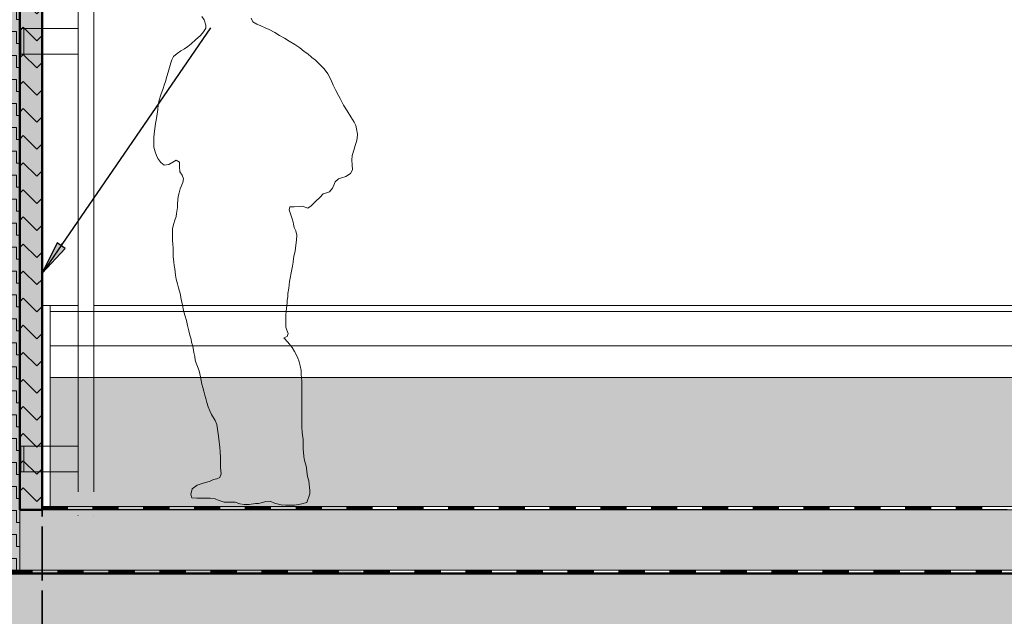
# Model space of a CAD drawing. Header units: metres. Extents: x 1316.5 to 1415.3, y -94.1 to -52.
# Tile 192 of 256: x 1361.4 to 1364.5, y -58.6 to -56.7. Entities that reach past the tile are written whole.
import ezdxf

# ---------------------------------------------------------------- set-up
doc = ezdxf.new("R2010")
doc.units = ezdxf.units.M
doc.header["$PDMODE"] = 65
doc.linetypes.add('AUSGEZOGEN', pattern=[0])
doc.linetypes.add('STRICHPUNKT2_S5', pattern=[0.1, 0.07, -0.01, 0.01, -0.01])
for name, color, linetype, lineweight in [('XR$11$Achsen', 4, 'AUSGEZOGEN', 13), ('XR$11$Aufkantung', 4, 'AUSGEZOGEN', 13), ('XR$11$Design', 4, 'AUSGEZOGEN', 13), ('XR$11$Türen', 3, 'AUSGEZOGEN', 18), ('XR$11$Wand', 1, 'AUSGEZOGEN', 50), ('XR$12$Maßlinie 1_50', 7, 'AUSGEZOGEN', 25), ('XR$12$Text 1_100', 3, 'AUSGEZOGEN', 18), ('XR$13$Muster', 4, 'AUSGEZOGEN', 13), ('XR$13$STANDARD_1', 7, 'AUSGEZOGEN', 25), ('XR$13$Türen', 3, 'AUSGEZOGEN', 18), ('XR$13$Wand', 1, 'AUSGEZOGEN', 50), ('XR$14$STANDARD_1', 7, 'AUSGEZOGEN', 25)]:
    doc.layers.add(name, color=color, linetype=linetype, lineweight=lineweight)
doc.styles.add('ARIAL', font='arial.ttf')
doc.dimstyles.new('DIMSTYLE_54', dxfattribs={"dimtxt": 0.125, "dimasz": 0.15, "dimexe": 0, "dimexo": 0, "dimgap": 0.0625, "dimtad": 2, "dimrnd": 0.005, "dimzin": 4, "dimdsep": 46, "dimtxsty": 'ARIAL', "dimblk1": 'ALL_ML_KREIS', "dimblk2": 'ALL_ML_KREIS', "dimsah": 1, "dimcen": 0, "dimclrd": 3, "dimclre": 3, "dimclrt": 3, "dimadec": 0, "dimazin": 0, "dimtfac": 1, "dimtdec": 0, "dimtix": 1, "dimtmove": 2, "dimatfit": 3, "dimfxl": 0, "dimtzin": 0, "dimlwd": 0, "dimlwe": 25, "dimarcsym": 0})
doc.dimstyles.new('DIMSTYLE_55', dxfattribs={"dimtxt": 0.125, "dimasz": 0.15, "dimexe": 0, "dimexo": 0, "dimgap": 0.0625, "dimtad": 2, "dimdec": 1, "dimlfac": 100, "dimrnd": 0.5, "dimzin": 4, "dimdsep": 46, "dimtxsty": 'ARIAL', "dimblk1": 'ALL_ML_KREIS', "dimblk2": 'ALL_ML_KREIS', "dimsah": 1, "dimcen": 0, "dimclrd": 3, "dimclre": 3, "dimclrt": 3, "dimadec": 0, "dimazin": 0, "dimtfac": 1, "dimtdec": 0, "dimtix": 1, "dimtmove": 2, "dimatfit": 3, "dimfxl": 0, "dimtvp": 1.2, "dimtzin": 0, "dimlwd": 0, "dimlwe": 25, "dimarcsym": 0})
doc.dimstyles.new('DIMSTYLE_56', dxfattribs={"dimtxt": 0.125, "dimasz": 0.15, "dimexe": 0, "dimexo": 0, "dimgap": 0.0625, "dimtad": 2, "dimdec": 3, "dimrnd": 0.005, "dimzin": 4, "dimdsep": 46, "dimtxsty": 'ARIAL', "dimblk1": 'ALL_ML_KREIS', "dimblk2": 'ALL_ML_KREIS', "dimsah": 1, "dimcen": 0, "dimclrd": 3, "dimclre": 3, "dimclrt": 3, "dimadec": 0, "dimazin": 0, "dimtfac": 1, "dimtdec": 0, "dimtix": 1, "dimtmove": 2, "dimatfit": 3, "dimfxl": 0, "dimtzin": 0, "dimlwd": 0, "dimlwe": 25, "dimarcsym": 0})
pattern_1 = [(0, (0.135, 0.135), (0.0675, 0.0675), [0.0675, -0.0675]), (90, (0.135, 0.135), (-0.0675, 0.0675), [0.0675, -0.0675])]

# ---------------------------------------------------------------- blocks, each defined once
blk = doc.blocks.new('MUSTERELEMENT_78')
at = {"layer": 'XR$11$Design', "color": 4, "linetype": 'AUSGEZOGEN', "lineweight": 13, "transparency": 33554687}
for p, q in [((1361.3698, -58.4247), (1361.5294, -58.4247)), ((1361.3698, -58.4267), (1361.4496, -58.4267)), ((1361.3698, -58.4287), (1361.4496, -58.4287)), ((1361.3698, -58.4307), (1361.4496, -58.4307)), ((1361.3698, -58.4327), (1361.4496, -58.4327)), ((1361.3698, -58.4347), (1361.5294, -58.4347)), ((1361.4496, -58.4247), (1361.4496, -58.4347)), ((1361.5294, -58.4247), (1361.689, -58.4247)), ((1361.5294, -58.4247), (1361.5294, -58.4347)), ((1361.5294, -58.4247), (1361.5294, -58.4347)), ((1361.5294, -58.4267), (1361.6092, -58.4267)), ((1361.5294, -58.4287), (1361.6092, -58.4287)), ((1361.5294, -58.4307), (1361.6092, -58.4307)), ((1361.5294, -58.4327), (1361.6092, -58.4327)), ((1361.5294, -58.4347), (1361.689, -58.4347)), ((1361.6092, -58.4247), (1361.6092, -58.4347)), ((1361.689, -58.4247), (1361.8487, -58.4247)), ((1361.689, -58.4247), (1361.689, -58.4347)), ((1361.689, -58.4247), (1361.689, -58.4347)), ((1361.689, -58.4267), (1361.7689, -58.4267)), ((1361.689, -58.4287), (1361.7689, -58.4287)), ((1361.689, -58.4307), (1361.7689, -58.4307)), ((1361.689, -58.4327), (1361.7689, -58.4327)), ((1361.689, -58.4347), (1361.8487, -58.4347)), ((1361.7689, -58.4247), (1361.7689, -58.4347)), ((1361.8487, -58.4247), (1362.0083, -58.4247)), ((1361.8487, -58.4247), (1361.8487, -58.4347)), ((1361.8487, -58.4247), (1361.8487, -58.4347)), ((1361.8487, -58.4267), (1361.9285, -58.4267)), ((1361.8487, -58.4287), (1361.9285, -58.4287)), ((1361.8487, -58.4307), (1361.9285, -58.4307)), ((1361.8487, -58.4327), (1361.9285, -58.4327)), ((1361.8487, -58.4347), (1362.0083, -58.4347)), ((1361.9285, -58.4247), (1361.9285, -58.4347)), ((1362.0083, -58.4247), (1362.1679, -58.4247)), ((1362.0083, -58.4247), (1362.0083, -58.4347)), ((1362.0083, -58.4247), (1362.0083, -58.4347)), ((1362.0083, -58.4267), (1362.0881, -58.4267)), ((1362.0083, -58.4287), (1362.0881, -58.4287)), ((1362.0083, -58.4307), (1362.0881, -58.4307)), ((1362.0083, -58.4327), (1362.0881, -58.4327)), ((1362.0083, -58.4347), (1362.1679, -58.4347)), ((1362.0881, -58.4247), (1362.0881, -58.4347)), ((1362.1679, -58.4247), (1362.3276, -58.4247)), ((1362.1679, -58.4247), (1362.1679, -58.4347)), ((1362.1679, -58.4247), (1362.1679, -58.4347)), ((1362.1679, -58.4267), (1362.2477, -58.4267)), ((1362.1679, -58.4287), (1362.2477, -58.4287)), ((1362.1679, -58.4307), (1362.2477, -58.4307)), ((1362.1679, -58.4327), (1362.2477, -58.4327)), ((1362.1679, -58.4347), (1362.3276, -58.4347)), ((1362.2477, -58.4247), (1362.2477, -58.4347)), ((1362.3276, -58.4247), (1362.4872, -58.4247)), ((1362.3276, -58.4247), (1362.3276, -58.4347)), ((1362.3276, -58.4247), (1362.3276, -58.4347)), ((1362.3276, -58.4267), (1362.4074, -58.4267)), ((1362.3276, -58.4287), (1362.4074, -58.4287)), ((1362.3276, -58.4307), (1362.4074, -58.4307)), ((1362.3276, -58.4327), (1362.4074, -58.4327)), ((1362.3276, -58.4347), (1362.4872, -58.4347)), ((1362.4074, -58.4247), (1362.4074, -58.4347)), ((1362.4872, -58.4247), (1362.6468, -58.4247)), ((1362.4872, -58.4247), (1362.4872, -58.4347)), ((1362.4872, -58.4247), (1362.4872, -58.4347)), ((1362.4872, -58.4267), (1362.567, -58.4267)), ((1362.4872, -58.4287), (1362.567, -58.4287)), ((1362.4872, -58.4307), (1362.567, -58.4307)), ((1362.4872, -58.4327), (1362.567, -58.4327)), ((1362.4872, -58.4347), (1362.6468, -58.4347)), ((1362.567, -58.4247), (1362.567, -58.4347)), ((1362.6468, -58.4247), (1362.8065, -58.4247)), ((1362.6468, -58.4247), (1362.6468, -58.4347)), ((1362.6468, -58.4247), (1362.6468, -58.4347)), ((1362.6468, -58.4267), (1362.7266, -58.4267)), ((1362.6468, -58.4287), (1362.7266, -58.4287)), ((1362.6468, -58.4307), (1362.7266, -58.4307)), ((1362.6468, -58.4327), (1362.7266, -58.4327)), ((1362.6468, -58.4347), (1362.8065, -58.4347)), ((1362.7266, -58.4247), (1362.7266, -58.4347)), ((1362.8065, -58.4247), (1362.9661, -58.4247)), ((1362.8065, -58.4247), (1362.8065, -58.4347)), ((1362.8065, -58.4247), (1362.8065, -58.4347)), ((1362.8065, -58.4267), (1362.8863, -58.4267)), ((1362.8065, -58.4287), (1362.8863, -58.4287)), ((1362.8065, -58.4307), (1362.8863, -58.4307)), ((1362.8065, -58.4327), (1362.8863, -58.4327)), ((1362.8065, -58.4347), (1362.9661, -58.4347)), ((1362.8863, -58.4247), (1362.8863, -58.4347)), ((1362.9661, -58.4247), (1363.1257, -58.4247)), ((1362.9661, -58.4247), (1362.9661, -58.4347)), ((1362.9661, -58.4247), (1362.9661, -58.4347)), ((1362.9661, -58.4267), (1363.0459, -58.4267)), ((1362.9661, -58.4287), (1363.0459, -58.4287)), ((1362.9661, -58.4307), (1363.0459, -58.4307)), ((1362.9661, -58.4327), (1363.0459, -58.4327)), ((1362.9661, -58.4347), (1363.1257, -58.4347)), ((1363.0459, -58.4247), (1363.0459, -58.4347)), ((1363.1257, -58.4247), (1363.2854, -58.4247)), ((1363.1257, -58.4247), (1363.1257, -58.4347)), ((1363.1257, -58.4247), (1363.1257, -58.4347)), ((1363.1257, -58.4267), (1363.2055, -58.4267)), ((1363.1257, -58.4287), (1363.2055, -58.4287)), ((1363.1257, -58.4307), (1363.2055, -58.4307)), ((1363.1257, -58.4327), (1363.2055, -58.4327)), ((1363.1257, -58.4347), (1363.2854, -58.4347)), ((1363.2055, -58.4247), (1363.2055, -58.4347)), ((1363.2854, -58.4247), (1363.445, -58.4247)), ((1363.2854, -58.4247), (1363.2854, -58.4347)), ((1363.2854, -58.4247), (1363.2854, -58.4347)), ((1363.2854, -58.4267), (1363.3652, -58.4267)), ((1363.2854, -58.4287), (1363.3652, -58.4287)), ((1363.2854, -58.4307), (1363.3652, -58.4307)), ((1363.2854, -58.4327), (1363.3652, -58.4327)), ((1363.2854, -58.4347), (1363.445, -58.4347)), ((1363.3652, -58.4247), (1363.3652, -58.4347)), ((1363.445, -58.4247), (1363.6046, -58.4247)), ((1363.445, -58.4247), (1363.445, -58.4347)), ((1363.445, -58.4247), (1363.445, -58.4347)), ((1363.445, -58.4267), (1363.5248, -58.4267)), ((1363.445, -58.4287), (1363.5248, -58.4287)), ((1363.445, -58.4307), (1363.5248, -58.4307)), ((1363.445, -58.4327), (1363.5248, -58.4327)), ((1363.445, -58.4347), (1363.6046, -58.4347)), ((1363.5248, -58.4247), (1363.5248, -58.4347)), ((1363.6046, -58.4247), (1363.7642, -58.4247)), ((1363.6046, -58.4247), (1363.6046, -58.4347)), ((1363.6046, -58.4247), (1363.6046, -58.4347)), ((1363.6046, -58.4267), (1363.6844, -58.4267)), ((1363.6046, -58.4287), (1363.6844, -58.4287)), ((1363.6046, -58.4307), (1363.6844, -58.4307)), ((1363.6046, -58.4327), (1363.6844, -58.4327)), ((1363.6046, -58.4347), (1363.7642, -58.4347)), ((1363.6844, -58.4247), (1363.6844, -58.4347)), ((1363.7642, -58.4247), (1363.9239, -58.4247)), ((1363.7642, -58.4247), (1363.7642, -58.4347)), ((1363.7642, -58.4247), (1363.7642, -58.4347)), ((1363.7642, -58.4267), (1363.8441, -58.4267)), ((1363.7642, -58.4287), (1363.8441, -58.4287)), ((1363.7642, -58.4307), (1363.8441, -58.4307)), ((1363.7642, -58.4327), (1363.8441, -58.4327)), ((1363.7642, -58.4347), (1363.9239, -58.4347)), ((1363.8441, -58.4247), (1363.8441, -58.4347)), ((1363.9239, -58.4247), (1364.0835, -58.4247)), ((1363.9239, -58.4247), (1363.9239, -58.4347)), ((1363.9239, -58.4247), (1363.9239, -58.4347)), ((1363.9239, -58.4267), (1364.0037, -58.4267)), ((1363.9239, -58.4287), (1364.0037, -58.4287)), ((1363.9239, -58.4307), (1364.0037, -58.4307)), ((1363.9239, -58.4327), (1364.0037, -58.4327)), ((1363.9239, -58.4347), (1364.0835, -58.4347)), ((1364.0037, -58.4247), (1364.0037, -58.4347)), ((1364.0835, -58.4247), (1364.2431, -58.4247)), ((1364.0835, -58.4247), (1364.0835, -58.4347)), ((1364.0835, -58.4247), (1364.0835, -58.4347)), ((1364.0835, -58.4267), (1364.1633, -58.4267)), ((1364.0835, -58.4287), (1364.1633, -58.4287)), ((1364.0835, -58.4307), (1364.1633, -58.4307)), ((1364.0835, -58.4327), (1364.1633, -58.4327)), ((1364.0835, -58.4347), (1364.2431, -58.4347)), ((1364.1633, -58.4247), (1364.1633, -58.4347)), ((1364.2431, -58.4247), (1364.4028, -58.4247)), ((1364.2431, -58.4247), (1364.2431, -58.4347)), ((1364.2431, -58.4247), (1364.2431, -58.4347)), ((1364.2431, -58.4267), (1364.323, -58.4267)), ((1364.2431, -58.4287), (1364.323, -58.4287)), ((1364.2431, -58.4307), (1364.323, -58.4307)), ((1364.2431, -58.4327), (1364.323, -58.4327)), ((1364.2431, -58.4347), (1364.4028, -58.4347)), ((1364.323, -58.4247), (1364.323, -58.4347)), ((1364.4028, -58.4247), (1364.5624, -58.4247)), ((1364.4028, -58.4247), (1364.4028, -58.4347)), ((1364.4028, -58.4247), (1364.4028, -58.4347)), ((1364.4028, -58.4267), (1364.4826, -58.4267)), ((1364.4028, -58.4287), (1364.4826, -58.4287)), ((1364.4028, -58.4307), (1364.4826, -58.4307)), ((1364.4028, -58.4327), (1364.4826, -58.4327)), ((1364.4028, -58.4347), (1364.5624, -58.4347)), ((1364.4826, -58.4247), (1364.4826, -58.4347))]:
    blk.add_line(p, q, dxfattribs=at)
blk = doc.blocks.new('MUSTERELEMENT_86')
at = {"layer": 'XR$11$Design', "color": 4, "linetype": 'AUSGEZOGEN', "lineweight": 13, "transparency": 33554687}
for p, q in [((1361.4801, -58.2247), (1361.6391, -58.2247)), ((1361.4801, -58.2247), (1361.4801, -58.2347)), ((1361.4801, -58.2267), (1361.5596, -58.2267)), ((1361.4801, -58.2287), (1361.5596, -58.2287)), ((1361.4801, -58.2307), (1361.5596, -58.2307)), ((1361.4801, -58.2327), (1361.5596, -58.2327)), ((1361.4801, -58.2347), (1361.6391, -58.2347)), ((1361.5596, -58.2247), (1361.5596, -58.2347)), ((1361.6391, -58.2247), (1361.798, -58.2247)), ((1361.6391, -58.2247), (1361.6391, -58.2347)), ((1361.6391, -58.2247), (1361.6391, -58.2347)), ((1361.6391, -58.2267), (1361.7186, -58.2267)), ((1361.6391, -58.2287), (1361.7186, -58.2287)), ((1361.6391, -58.2307), (1361.7186, -58.2307)), ((1361.6391, -58.2327), (1361.7186, -58.2327)), ((1361.6391, -58.2347), (1361.798, -58.2347)), ((1361.7186, -58.2247), (1361.7186, -58.2347)), ((1361.798, -58.2247), (1361.957, -58.2247)), ((1361.798, -58.2247), (1361.798, -58.2347)), ((1361.798, -58.2247), (1361.798, -58.2347)), ((1361.798, -58.2267), (1361.8775, -58.2267)), ((1361.798, -58.2287), (1361.8775, -58.2287)), ((1361.798, -58.2307), (1361.8775, -58.2307)), ((1361.798, -58.2327), (1361.8775, -58.2327)), ((1361.798, -58.2347), (1361.957, -58.2347)), ((1361.8775, -58.2247), (1361.8775, -58.2347)), ((1361.957, -58.2247), (1362.1159, -58.2247)), ((1361.957, -58.2247), (1361.957, -58.2347)), ((1361.957, -58.2247), (1361.957, -58.2347)), ((1361.957, -58.2267), (1362.0364, -58.2267)), ((1361.957, -58.2287), (1362.0364, -58.2287)), ((1361.957, -58.2307), (1362.0364, -58.2307)), ((1361.957, -58.2327), (1362.0364, -58.2327)), ((1361.957, -58.2347), (1362.1159, -58.2347)), ((1362.0364, -58.2247), (1362.0364, -58.2347)), ((1362.1159, -58.2247), (1362.2749, -58.2247)), ((1362.1159, -58.2247), (1362.1159, -58.2347)), ((1362.1159, -58.2247), (1362.1159, -58.2347)), ((1362.1159, -58.2267), (1362.1954, -58.2267)), ((1362.1159, -58.2287), (1362.1954, -58.2287)), ((1362.1159, -58.2307), (1362.1954, -58.2307)), ((1362.1159, -58.2327), (1362.1954, -58.2327)), ((1362.1159, -58.2347), (1362.2749, -58.2347)), ((1362.1954, -58.2247), (1362.1954, -58.2347)), ((1362.2749, -58.2247), (1362.4338, -58.2247)), ((1362.2749, -58.2247), (1362.2749, -58.2347)), ((1362.2749, -58.2247), (1362.2749, -58.2347)), ((1362.2749, -58.2267), (1362.3543, -58.2267)), ((1362.2749, -58.2287), (1362.3543, -58.2287)), ((1362.2749, -58.2307), (1362.3543, -58.2307)), ((1362.2749, -58.2327), (1362.3543, -58.2327)), ((1362.2749, -58.2347), (1362.4338, -58.2347)), ((1362.3543, -58.2247), (1362.3543, -58.2347)), ((1362.4338, -58.2247), (1362.5927, -58.2247)), ((1362.4338, -58.2247), (1362.4338, -58.2347)), ((1362.4338, -58.2247), (1362.4338, -58.2347)), ((1362.4338, -58.2267), (1362.5133, -58.2267)), ((1362.4338, -58.2287), (1362.5133, -58.2287)), ((1362.4338, -58.2307), (1362.5133, -58.2307)), ((1362.4338, -58.2327), (1362.5133, -58.2327)), ((1362.4338, -58.2347), (1362.5927, -58.2347)), ((1362.5133, -58.2247), (1362.5133, -58.2347)), ((1362.5927, -58.2247), (1362.7517, -58.2247)), ((1362.5927, -58.2247), (1362.5927, -58.2347)), ((1362.5927, -58.2247), (1362.5927, -58.2347)), ((1362.5927, -58.2267), (1362.6722, -58.2267)), ((1362.5927, -58.2287), (1362.6722, -58.2287)), ((1362.5927, -58.2307), (1362.6722, -58.2307)), ((1362.5927, -58.2327), (1362.6722, -58.2327)), ((1362.5927, -58.2347), (1362.7517, -58.2347)), ((1362.6722, -58.2247), (1362.6722, -58.2347)), ((1362.7517, -58.2247), (1362.9106, -58.2247)), ((1362.7517, -58.2247), (1362.7517, -58.2347)), ((1362.7517, -58.2247), (1362.7517, -58.2347)), ((1362.7517, -58.2267), (1362.8311, -58.2267)), ((1362.7517, -58.2287), (1362.8311, -58.2287)), ((1362.7517, -58.2307), (1362.8311, -58.2307)), ((1362.7517, -58.2327), (1362.8311, -58.2327)), ((1362.7517, -58.2347), (1362.9106, -58.2347)), ((1362.8311, -58.2247), (1362.8311, -58.2347)), ((1362.9106, -58.2247), (1363.0696, -58.2247)), ((1362.9106, -58.2247), (1362.9106, -58.2347)), ((1362.9106, -58.2247), (1362.9106, -58.2347)), ((1362.9106, -58.2267), (1362.9901, -58.2267)), ((1362.9106, -58.2287), (1362.9901, -58.2287)), ((1362.9106, -58.2307), (1362.9901, -58.2307)), ((1362.9106, -58.2327), (1362.9901, -58.2327)), ((1362.9106, -58.2347), (1363.0696, -58.2347)), ((1362.9901, -58.2247), (1362.9901, -58.2347)), ((1363.0696, -58.2247), (1363.2285, -58.2247)), ((1363.0696, -58.2247), (1363.0696, -58.2347)), ((1363.0696, -58.2247), (1363.0696, -58.2347)), ((1363.0696, -58.2267), (1363.149, -58.2267)), ((1363.0696, -58.2287), (1363.149, -58.2287)), ((1363.0696, -58.2307), (1363.149, -58.2307)), ((1363.0696, -58.2327), (1363.149, -58.2327)), ((1363.0696, -58.2347), (1363.2285, -58.2347)), ((1363.149, -58.2247), (1363.149, -58.2347)), ((1363.2285, -58.2247), (1363.3874, -58.2247)), ((1363.2285, -58.2247), (1363.2285, -58.2347)), ((1363.2285, -58.2247), (1363.2285, -58.2347)), ((1363.2285, -58.2267), (1363.308, -58.2267)), ((1363.2285, -58.2287), (1363.308, -58.2287)), ((1363.2285, -58.2307), (1363.308, -58.2307)), ((1363.2285, -58.2327), (1363.308, -58.2327)), ((1363.2285, -58.2347), (1363.3874, -58.2347)), ((1363.308, -58.2247), (1363.308, -58.2347)), ((1363.3874, -58.2247), (1363.5464, -58.2247)), ((1363.3874, -58.2247), (1363.3874, -58.2347)), ((1363.3874, -58.2247), (1363.3874, -58.2347)), ((1363.3874, -58.2267), (1363.4669, -58.2267)), ((1363.3874, -58.2287), (1363.4669, -58.2287)), ((1363.3874, -58.2307), (1363.4669, -58.2307)), ((1363.3874, -58.2327), (1363.4669, -58.2327)), ((1363.3874, -58.2347), (1363.5464, -58.2347)), ((1363.4669, -58.2247), (1363.4669, -58.2347)), ((1363.5464, -58.2247), (1363.7053, -58.2247)), ((1363.5464, -58.2247), (1363.5464, -58.2347)), ((1363.5464, -58.2247), (1363.5464, -58.2347)), ((1363.5464, -58.2267), (1363.6258, -58.2267)), ((1363.5464, -58.2287), (1363.6258, -58.2287)), ((1363.5464, -58.2307), (1363.6258, -58.2307)), ((1363.5464, -58.2327), (1363.6258, -58.2327)), ((1363.5464, -58.2347), (1363.7053, -58.2347)), ((1363.6258, -58.2247), (1363.6258, -58.2347)), ((1363.7053, -58.2247), (1363.8643, -58.2247)), ((1363.7053, -58.2247), (1363.7053, -58.2347)), ((1363.7053, -58.2247), (1363.7053, -58.2347)), ((1363.7053, -58.2267), (1363.7848, -58.2267)), ((1363.7053, -58.2287), (1363.7848, -58.2287)), ((1363.7053, -58.2307), (1363.7848, -58.2307)), ((1363.7053, -58.2327), (1363.7848, -58.2327)), ((1363.7053, -58.2347), (1363.8643, -58.2347)), ((1363.7848, -58.2247), (1363.7848, -58.2347)), ((1363.8643, -58.2247), (1364.0232, -58.2247)), ((1363.8643, -58.2247), (1363.8643, -58.2347)), ((1363.8643, -58.2247), (1363.8643, -58.2347)), ((1363.8643, -58.2267), (1363.9437, -58.2267)), ((1363.8643, -58.2287), (1363.9437, -58.2287)), ((1363.8643, -58.2307), (1363.9437, -58.2307)), ((1363.8643, -58.2327), (1363.9437, -58.2327)), ((1363.8643, -58.2347), (1364.0232, -58.2347)), ((1363.9437, -58.2247), (1363.9437, -58.2347)), ((1364.0232, -58.2247), (1364.1821, -58.2247)), ((1364.0232, -58.2247), (1364.0232, -58.2347)), ((1364.0232, -58.2247), (1364.0232, -58.2347)), ((1364.0232, -58.2267), (1364.1027, -58.2267)), ((1364.0232, -58.2287), (1364.1027, -58.2287)), ((1364.0232, -58.2307), (1364.1027, -58.2307)), ((1364.0232, -58.2327), (1364.1027, -58.2327)), ((1364.0232, -58.2347), (1364.1821, -58.2347)), ((1364.1027, -58.2247), (1364.1027, -58.2347)), ((1364.1821, -58.2247), (1364.3411, -58.2247)), ((1364.1821, -58.2247), (1364.1821, -58.2347)), ((1364.1821, -58.2247), (1364.1821, -58.2347)), ((1364.1821, -58.2267), (1364.2616, -58.2267)), ((1364.1821, -58.2287), (1364.2616, -58.2287)), ((1364.1821, -58.2307), (1364.2616, -58.2307)), ((1364.1821, -58.2327), (1364.2616, -58.2327)), ((1364.1821, -58.2347), (1364.3411, -58.2347)), ((1364.2616, -58.2247), (1364.2616, -58.2347)), ((1364.3411, -58.2247), (1364.5, -58.2247)), ((1364.3411, -58.2247), (1364.3411, -58.2347)), ((1364.3411, -58.2247), (1364.3411, -58.2347)), ((1364.3411, -58.2267), (1364.4205, -58.2267)), ((1364.3411, -58.2287), (1364.4205, -58.2287)), ((1364.3411, -58.2307), (1364.4205, -58.2307)), ((1364.3411, -58.2327), (1364.4205, -58.2327)), ((1364.3411, -58.2347), (1364.5, -58.2347)), ((1364.4205, -58.2247), (1364.4205, -58.2347))]:
    blk.add_line(p, q, dxfattribs=at)
blk = doc.blocks.new('ALL_ML_KREIS')
at = {"color": 0, "linetype": 'ByBlock', "lineweight": -2}
for p, q in [((0, -0.5), (0, 0.5)), ((-1, 0), (0.5, 0))]:
    blk.add_line(p, q, dxfattribs=at)
blk.add_circle((0, 0), 0.15, dxfattribs=at)
blk = doc.blocks.new('*D765')
at = {"layer": 'DEFPOINTS', "color": 3, "linetype": 'AUSGEZOGEN', "lineweight": 25, "transparency": 33554687}
for p in [(1361.1501, -55.5733), (1388.4801, -60.4577), (1361.1501, -64.661)]:
    blk.add_point(p, dxfattribs=at)
at = {"layer": 'XR$12$Maßlinie 1_50', "color": 3, "linetype": 'AUSGEZOGEN', "lineweight": -2, "transparency": 33554687}
for p, q in [((1361.1501, -64.361), (1361.1501, -64.661)), ((1388.4801, -64.361), (1388.4801, -64.661)), ((1361.1501, -64.661), (1388.4801, -64.661))]:
    blk.add_line(p, q, dxfattribs=at)
at = {"layer": 'XR$12$Maßlinie 1_50', "color": 3, "linetype": 'AUSGEZOGEN', "lineweight": 25, "transparency": 33554687, "xscale": 0.15, "yscale": 0.15, "zscale": 0.15, "rotation": 180}
blk.add_blockref('ALL_ML_KREIS', (1361.1501, -64.661), dxfattribs=at)
at = {"layer": 'XR$12$Maßlinie 1_50', "color": 3, "linetype": 'AUSGEZOGEN', "lineweight": 25, "transparency": 33554687, "xscale": 0.15, "yscale": 0.15, "zscale": 0.15}
blk.add_blockref('ALL_ML_KREIS', (1388.4801, -64.661), dxfattribs=at)
at = {"layer": 'XR$12$Maßlinie 1_50', "color": 3, "linetype": 'AUSGEZOGEN', "lineweight": 25, "transparency": 33554687, "insert": (1374.8194, -64.5463), "char_height": 0.125, "width": 0.625, "attachment_point": 5, "style": 'ARIAL'}
blk.add_mtext('\\A1;{\\A1;{27.33\\H0.082500;\\S^ ;}}', dxfattribs=at)
blk = doc.blocks.new('*D772')
at = {"layer": 'DEFPOINTS', "color": 3, "linetype": 'AUSGEZOGEN', "lineweight": 25, "transparency": 33554687}
for p in [(1361.4801, -58.1201), (1361.1501, -58.1681), (1361.1501, -64.0607)]:
    blk.add_point(p, dxfattribs=at)
at = {"layer": 'XR$12$Maßlinie 1_50', "color": 3, "linetype": 'AUSGEZOGEN', "lineweight": -2, "transparency": 33554687}
for p, q in [((1361.1501, -63.7607), (1361.1501, -64.0607)), ((1361.4801, -63.7557), (1361.4801, -64.0607)), ((1361.1501, -64.0607), (1361.4801, -64.0607))]:
    blk.add_line(p, q, dxfattribs=at)
at = {"layer": 'XR$12$Maßlinie 1_50', "color": 3, "linetype": 'AUSGEZOGEN', "lineweight": 25, "transparency": 33554687, "xscale": 0.15, "yscale": 0.15, "zscale": 0.15, "rotation": 180}
blk.add_blockref('ALL_ML_KREIS', (1361.1501, -64.0607), dxfattribs=at)
at = {"layer": 'XR$12$Maßlinie 1_50', "color": 3, "linetype": 'AUSGEZOGEN', "lineweight": 25, "transparency": 33554687, "xscale": 0.15, "yscale": 0.15, "zscale": 0.15}
blk.add_blockref('ALL_ML_KREIS', (1361.4801, -64.0607), dxfattribs=at)
at = {"layer": 'XR$12$Maßlinie 1_50', "color": 3, "linetype": 'AUSGEZOGEN', "lineweight": 25, "transparency": 33554687, "insert": (1361.3095, -63.946), "char_height": 0.125, "width": 0.5, "attachment_point": 5, "style": 'ARIAL'}
blk.add_mtext('\\A1;{\\A1;{33\\H0.082500;\\S^ ;}}', dxfattribs=at)
blk = doc.blocks.new('*D773')
at = {"layer": 'DEFPOINTS', "color": 3, "linetype": 'AUSGEZOGEN', "lineweight": 25, "transparency": 33554687}
for p in [(1361.4801, -58.1201), (1367.1151, -58.7796), (1361.4801, -64.0607)]:
    blk.add_point(p, dxfattribs=at)
at = {"layer": 'XR$12$Maßlinie 1_50', "color": 3, "linetype": 'AUSGEZOGEN', "lineweight": -2, "transparency": 33554687}
for p, q in [((1361.4801, -63.7557), (1361.4801, -64.0607)), ((1367.1151, -63.7607), (1367.1151, -64.0607)), ((1361.4801, -64.0607), (1367.1151, -64.0607))]:
    blk.add_line(p, q, dxfattribs=at)
at = {"layer": 'XR$12$Maßlinie 1_50', "color": 3, "linetype": 'AUSGEZOGEN', "lineweight": 25, "transparency": 33554687, "xscale": 0.15, "yscale": 0.15, "zscale": 0.15, "rotation": 180}
blk.add_blockref('ALL_ML_KREIS', (1361.4801, -64.0607), dxfattribs=at)
at = {"layer": 'XR$12$Maßlinie 1_50', "color": 3, "linetype": 'AUSGEZOGEN', "lineweight": 25, "transparency": 33554687, "xscale": 0.15, "yscale": 0.15, "zscale": 0.15}
blk.add_blockref('ALL_ML_KREIS', (1367.1151, -64.0607), dxfattribs=at)
at = {"layer": 'XR$12$Maßlinie 1_50', "color": 3, "linetype": 'AUSGEZOGEN', "lineweight": 25, "transparency": 33554687, "insert": (1364.3194, -63.946), "char_height": 0.125, "width": 0.625, "attachment_point": 5, "style": 'ARIAL'}
blk.add_mtext('\\A1;{\\A1;{5.63\\H0.082500;\\S5^ ;}}', dxfattribs=at)

msp = doc.modelspace()

# ---------------------------------------------------------------- hatches: boundary and pattern name
at = {"layer": 'XR$12$Text 1_100', "linetype": 'AUSGEZOGEN', "lineweight": 25, "transparency": 33554687}
msp.add_hatch(color=7, dxfattribs=at).paths.add_polyline_path([(1361.5272, -57.3994), (1361.4802, -57.4945), (1361.552, -57.4164)])
at = {"layer": 'XR$13$Muster', "linetype": 'AUSGEZOGEN', "lineweight": 13, "transparency": 33554687}
h = msp.add_hatch(dxfattribs=at)
h.set_pattern_fill('MUSTER', color=52, scale=0.0375, style=0, pattern_type=2)
h.set_pattern_definition([(0, (0.075, 0.075), (0.0375, 0.0375), [0.0375, -0.0375]), (90, (0.075, 0.075), (-0.0375, 0.0375), [0.0375, -0.0375])])
h.paths.add_polyline_path([(1361.3301, -55.1566), (1361.3301, -58.4351), (1361.4101, -58.4351), (1361.4101, -55.1566)], flags=0)
h = msp.add_hatch(dxfattribs=at)
h.set_pattern_fill('MUSTER', color=3, scale=0.06, angle=45, style=0, pattern_type=2)
h.set_pattern_definition([(45, (-1e-17, 0.169706), (-7e-18, 0.0848528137), [0.06, -0.06]), (135, (-1e-17, 0.169706), (-0.0848528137, 7e-18), [0.06, -0.06])])
h.paths.add_polyline_path([(1361.4801, -58.2351), (1361.4801, -55.1566), (1361.4101, -55.1566), (1361.4101, -58.2351)], flags=0)
h = msp.add_hatch(dxfattribs=at)
h.set_pattern_fill('MUSTER', color=52, scale=0.0675, style=0, pattern_type=2)
h.set_pattern_definition(pattern_1)
h.paths.add_polyline_path([(1361.4101, -58.2351), (1361.4101, -58.2451), (1370.8576, -58.2451), (1370.8576, -58.2347), (1361.4801, -58.2347), (1361.4801, -58.2351)], flags=0)
h = msp.add_hatch(dxfattribs=at)
h.set_pattern_fill('MUSTER', color=52, scale=0.0675, style=0, pattern_type=2)
h.set_pattern_definition(pattern_1)
h.paths.add_polyline_path([(1361.5051, -58.4347), (1361.5051, -58.4251), (1370.8576, -58.4251), (1370.8576, -58.2451), (1361.4101, -58.2451), (1361.4101, -58.4351), (1361.4951, -58.4351), (1361.4951, -58.4347)], flags=0)
h = msp.add_hatch(dxfattribs=at)
h.set_pattern_fill('MUSTER', color=3, scale=0.09, angle=315, style=0, pattern_type=2)
h.set_pattern_definition([(315, (0.25456, -6e-17), (0.1272792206, -3e-17), [0.09, -0.09]), (45, (0.25456, -6e-17), (3e-17, 0.1272792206), [0.09, -0.09])])
h.paths.add_polyline_path([(1361.2101, -58.6851), (1370.9476, -58.6851), (1370.9476, -58.4351), (1361.2101, -58.4351)], flags=0)
at = {"layer": 'XR$13$STANDARD_1', "linetype": 'AUSGEZOGEN', "lineweight": 25, "transparency": 33554687}
h = msp.add_hatch(color=7, dxfattribs=at)
h.set_gradient(color1=(122, 122, 122), color2=(171, 171, 171), rotation=90, one_color=1)
h.paths.add_polyline_path([(1370.8702, -57.9672), (1370.8702, -57.9509), (1370.8719, -57.9489), (1370.8782, -57.9477), (1370.8746, -57.9265), (1370.8702, -57.9265), (1370.8702, -57.8532), (1370.8771, -57.8456), (1370.8766, -57.8385), (1370.8762, -57.8382), (1370.8762, -57.8352), (1370.8894, -57.8207), (1361.5051, -57.8207), (1361.5051, -58.2247), (1362.4801, -58.2247), (1362.4801, -58.2251), (1370.8576, -58.2251), (1370.8576, -58.1051), (1370.8916, -58.1051), (1370.8955, -58.1011), (1370.9171, -58.0795), (1370.9193, -58.0742), (1370.9193, -57.9625), (1370.92, -57.9617), (1370.9337, -57.9592), (1370.9316, -57.945), (1370.923, -57.9463), (1370.9171, -57.9422), (1370.9142, -57.9444), (1370.8921, -57.9444), (1370.8811, -57.9347), (1370.8811, -57.9647), (1370.8786, -57.9672), (1370.8702, -57.9672), (1372.176, -57.9625), (1372.176, -58.0742), (1372.1782, -58.0795), (1372.1998, -58.1011), (1372.2036, -58.1051), (1372.2376, -58.1051), (1372.2376, -58.2251), (1374.1315, -58.2251), (1374.1315, -58.1413), (1374.131, -58.14), (1374.1315, -58.1395), (1374.1315, -58.1051), (1374.1655, -58.1051), (1374.1694, -58.1011), (1374.191, -58.0795), (1374.1921, -58.0781), (1374.1923, -58.0777), (1374.1928, -58.0765), (1374.193, -58.076), (1374.1932, -58.0742), (1374.1932, -57.9625), (1374.1938, -57.9617), (1374.2076, -57.9592), (1374.2076, -57.9447), (1374.1969, -57.9463), (1374.1952, -57.9451), (1374.1927, -57.932), (1374.1895, -57.9433), (1374.1881, -57.9444), (1374.166, -57.9444), (1374.1645, -57.9431), (1374.1629, -57.9304), (1374.1663, -57.9265), (1374.1546, -57.9265), (1374.1533, -57.9268), (1374.1523, -57.9276), (1374.1517, -57.9287), (1374.1516, -57.93), (1374.155, -57.9498), (1374.155, -57.9647), (1374.1525, -57.9672), (1374.1461, -57.9672), (1374.1461, -57.9776), (1374.1476, -57.9776), (1374.1486, -57.9786), (1374.1486, -57.9806), (1374.1476, -57.9816), (1374.1451, -57.9816), (1374.1441, -57.9806), (1374.1441, -57.9509), (1374.1458, -57.9489), (1374.1521, -57.9477), (1374.152, -57.9468), (1374.1486, -57.9271), (1374.1485, -57.9265), (1374.1471, -57.9265), (1374.1441, -57.9235), (1374.1441, -57.8532), (1374.1495, -57.8472), (1374.1511, -57.847), (1374.1506, -57.8402), (1374.1521, -57.84), (1374.1501, -57.8382), (1374.1501, -57.8352), (1374.1514, -57.8337), (1374.2597, -57.8233), (1374.2937, -57.8207), (1372.0755, -57.8207), (1372.1095, -57.8233), (1372.2178, -57.8337), (1372.2191, -57.8352), (1372.2191, -57.8382), (1372.2171, -57.84), (1372.2186, -57.8402), (1372.2181, -57.847), (1372.2197, -57.8472), (1372.2251, -57.8532), (1372.2251, -57.9235), (1372.2221, -57.9265), (1372.2207, -57.9265), (1372.2206, -57.9271), (1372.2172, -57.9468), (1372.2171, -57.9477), (1372.2234, -57.9489), (1372.2251, -57.9509), (1372.2251, -57.9806), (1372.2241, -57.9816), (1372.2216, -57.9816), (1372.2206, -57.9806), (1372.2206, -57.9786), (1372.2216, -57.9776), (1372.2231, -57.9776), (1372.2231, -57.9672), (1372.2167, -57.9672), (1372.2142, -57.9647), (1372.2142, -57.9498), (1372.2175, -57.93), (1372.2175, -57.9287), (1372.2169, -57.9276), (1372.2158, -57.9268), (1372.2146, -57.9265), (1372.2029, -57.9265), (1372.2063, -57.9304), (1372.2046, -57.9431), (1372.2032, -57.9444), (1372.1811, -57.9444), (1372.1797, -57.9433), (1372.1765, -57.932), (1372.174, -57.9451), (1372.1723, -57.9463), (1372.1616, -57.9447), (1372.1616, -57.9592), (1372.1753, -57.9617), (1372.176, -57.9625), (1376.722, -57.9265), (1376.7103, -57.9265), (1376.7137, -57.9304), (1376.7121, -57.9431), (1376.7106, -57.9444), (1376.6886, -57.9444), (1376.6824, -57.9398), (1376.6815, -57.9451), (1376.6798, -57.9463), (1376.669, -57.9447), (1376.669, -57.9543), (1376.6681, -57.959), (1376.6828, -57.9617), (1376.6834, -57.9625), (1376.6834, -58.0742), (1376.6856, -58.0795), (1376.7072, -58.1011), (1376.7111, -58.1051), (1376.7451, -58.1051), (1376.7451, -58.2251), (1388.1496, -58.2251), (1388.1496, -57.8207), (1376.5895, -57.8207), (1376.7252, -57.8337), (1376.7266, -57.8352), (1376.7266, -57.8382), (1376.7245, -57.84), (1376.7261, -57.8402), (1376.7257, -57.8456), (1376.7256, -57.847), (1376.7271, -57.8472), (1376.7325, -57.8532), (1376.7325, -57.9235), (1376.7295, -57.9265), (1376.7281, -57.9265), (1376.7278, -57.9282), (1376.7245, -57.9477), (1376.7309, -57.9489), (1376.7325, -57.9509), (1376.7325, -57.9672), (1376.7241, -57.9672), (1376.7216, -57.9647), (1376.7216, -57.9498), (1376.725, -57.93), (1376.722, -57.9265), (1375.9777, -57.9806), (1375.9777, -57.9741), (1375.9821, -57.9786), (1375.9821, -57.9806), (1375.9811, -57.9816), (1375.9787, -57.9816), (1375.9777, -57.9806), (1374.899, -57.9741), (1374.899, -57.9806), (1374.898, -57.9816), (1374.8955, -57.9816), (1374.8945, -57.9806), (1374.8945, -57.9786), (1374.899, -57.9741), (1374.9059, -57.9672), (1374.899, -57.9741), (1374.899, -57.9672), (1374.9059, -57.9672), (1375.9777, -57.9672), (1375.9777, -57.9741), (1375.9707, -57.9672), (1375.9777, -57.9672), (1374.8905, -57.9672), (1374.888, -57.9647), (1374.888, -57.9347), (1374.877, -57.9444), (1374.855, -57.9444), (1374.8521, -57.9422), (1374.8462, -57.9463), (1374.8372, -57.945), (1374.8346, -57.959), (1374.8492, -57.9617), (1374.8498, -57.9625), (1374.8498, -58.0742), (1374.852, -58.0795), (1374.8737, -58.1011), (1374.8775, -58.1051), (1374.9115, -58.1051), (1374.9115, -58.2251), (1375.9651, -58.2251), (1375.9651, -58.1051), (1375.9991, -58.1051), (1376.003, -58.1011), (1376.0246, -58.0795), (1376.0268, -58.0742), (1376.0268, -57.9625), (1376.0274, -57.9617), (1376.0412, -57.9592), (1376.039, -57.945), (1376.0304, -57.9463), (1376.0245, -57.9422), (1376.0216, -57.9444), (1375.9996, -57.9444), (1375.9886, -57.9347), (1375.9886, -57.9647), (1375.9861, -57.9672), (1375.9777, -57.9672), (1375.9777, -57.9509), (1375.9793, -57.9489), (1375.9857, -57.9477), (1375.982, -57.9265), (1375.9777, -57.9265), (1375.9777, -57.8532), (1375.9845, -57.8456), (1375.984, -57.8385), (1375.9836, -57.8382), (1375.9836, -57.8352), (1375.9968, -57.8207), (1374.8798, -57.8207), (1374.893, -57.8352), (1374.893, -57.8382), (1374.8926, -57.8385), (1374.8921, -57.8456), (1374.899, -57.8532), (1374.899, -57.9235), (1374.8943, -57.9282), (1374.891, -57.9477), (1374.8973, -57.9489), (1374.899, -57.9509), (1374.899, -57.9672), (1374.8905, -57.9672), (1370.8702, -57.9806), (1370.8702, -57.9741), (1370.8747, -57.9786), (1370.8747, -57.9806), (1370.8737, -57.9816), (1370.8712, -57.9816), (1370.8702, -57.9806), (1370.8633, -57.9672), (1370.8702, -57.9672), (1370.8702, -57.9741), (1370.8633, -57.9672), (1376.728, -57.9786), (1376.729, -57.9776), (1376.7305, -57.9776), (1376.7305, -57.9761), (1376.7325, -57.9741), (1376.7325, -57.9806), (1376.7315, -57.9816), (1376.729, -57.9816), (1376.728, -57.9806), (1376.728, -57.9786), (1370.8633, -57.9672), (1370.8702, -57.9806), (1374.8905, -57.9672), (1375.9777, -57.9672), (1374.9059, -57.9672), (1374.899, -57.9741), (1375.9777, -57.9806), (1376.722, -57.9265), (1372.176, -57.9625)], flags=0)
at = {"layer": 'XR$14$STANDARD_1', "linetype": 'AUSGEZOGEN', "lineweight": 13, "true_color": 0xe67b4d, "transparency": 33554687}
msp.add_hatch(color=23, dxfattribs=at).paths.add_polyline_path([(1361.1501, -62.4551), (1361.4801, -62.4551), (1361.4801, -55.1566), (1361.3301, -55.1566), (1361.3302, -55.4996), (1361.1502, -55.4996)])
at = {"layer": 'XR$14$STANDARD_1', "linetype": 'AUSGEZOGEN', "lineweight": 13, "transparency": 33554687}
msp.add_hatch(color=35, dxfattribs=at).paths.add_polyline_path([(1362.4801, -58.4347), (1362.4801, -58.2247), (1361.4801, -58.2247), (1361.4801, -58.4347)])

# ---------------------------------------------------------------- linework, layer by layer
at = {"layer": 'XR$11$Achsen', "color": 35, "linetype": 'STRICHPUNKT2_S5', "lineweight": 35, "transparency": 33554687}
for p in [(1361.4801, -53.8877), (1361.4801, -55.1566)]:
    msp.add_line(p, (1361.4801, -65.3381), dxfattribs=at)
at = {"layer": 'XR$11$Aufkantung', "color": 4, "linetype": 'AUSGEZOGEN', "lineweight": 13, "transparency": 33554687}
for p, q in [((1361.4801, -57.5951), (1361.5933, -57.5951)), ((1361.5051, -57.6143), (1388.1101, -57.6143)), ((1361.6416, -57.5951), (1388.6901, -57.5951)), ((1388.1101, -57.7222), (1361.5051, -57.7222))]:
    msp.add_line(p, q, dxfattribs=at)
at = {"layer": 'XR$11$Design', "color": 3, "linetype": 'AUSGEZOGEN', "lineweight": 13, "transparency": 33554687}
for p, q in [((1361.4801, -58.2251), (1370.8576, -58.2251)), ((1361.4801, -58.2351), (1370.8576, -58.2351))]:
    msp.add_line(p, q, dxfattribs=at)
at = {"layer": 'XR$11$Design', "color": 3, "lineweight": 13, "transparency": 33554687}
msp.add_lwpolyline([(1361.9805, -56.6904), (1361.9873, -56.7007), (1361.9928, -56.7172), (1361.9922, -56.7268), (1361.9853, -56.7378), (1361.9757, -56.7501), (1361.9606, -56.7638), (1361.9469, -56.7755), (1361.9359, -56.7837), (1361.9256, -56.7913), (1361.9139, -56.7981), (1361.9029, -56.8064), (1361.8913, -56.8153), (1361.8858, -56.8256), (1361.8831, -56.8352), (1361.8789, -56.8496), (1361.8748, -56.8647), (1361.8707, -56.8777), (1361.8666, -56.8935), (1361.8625, -56.9052), (1361.859, -56.9162), (1361.8522, -56.9354), (1361.8467, -56.9525), (1361.8439, -56.9669), (1361.8419, -56.982), (1361.8378, -57.0095), (1361.835, -57.0253), (1361.8316, -57.0493), (1361.8295, -57.0678), (1361.8295, -57.087), (1361.8295, -57.0994), (1361.8336, -57.1138), (1361.8384, -57.1255), (1361.8419, -57.1351), (1361.8522, -57.1474), (1361.8625, -57.1563), (1361.8769, -57.1536), (1361.8892, -57.1467), (1361.8995, -57.1405), (1361.9098, -57.1467), (1361.9105, -57.1598), (1361.9112, -57.1769), (1361.9181, -57.1872), (1361.9228, -57.1982), (1361.9208, -57.2105), (1361.9126, -57.2298), (1361.9091, -57.2428), (1361.9064, -57.2538), (1361.9043, -57.2771), (1361.9036, -57.2881), (1361.9009, -57.3073), (1361.8995, -57.3169), (1361.8954, -57.3279), (1361.892, -57.3389), (1361.8885, -57.3546), (1361.8885, -57.367), (1361.8885, -57.3766), (1361.8885, -57.3931), (1361.8892, -57.4027), (1361.8899, -57.4164), (1361.8906, -57.4315), (1361.8906, -57.4418), (1361.8927, -57.4596), (1361.894, -57.4699), (1361.8961, -57.4809), (1361.8981, -57.5008), (1361.9002, -57.5132), (1361.9043, -57.5276), (1361.9071, -57.5406), (1361.9126, -57.5578), (1361.9153, -57.5756), (1361.9194, -57.5941), (1361.9228, -57.6106), (1361.927, -57.6257), (1361.9318, -57.6428), (1361.9352, -57.6579), (1361.9393, -57.6751), (1361.9428, -57.6881), (1361.9462, -57.7005), (1361.9482, -57.7101), (1361.951, -57.7197), (1361.953, -57.7293), (1361.9551, -57.743), (1361.9578, -57.7554), (1361.9592, -57.7664), (1361.9626, -57.776), (1361.9668, -57.7869), (1361.9716, -57.8), (1361.9757, -57.8185), (1361.9805, -57.8418), (1361.9832, -57.8521), (1361.986, -57.8638), (1361.9894, -57.8761), (1361.9922, -57.8864), (1361.9956, -57.8988), (1361.9997, -57.9132), (1362.0052, -57.9256), (1362.0107, -57.9365), (1362.0223, -57.9557), (1362.0265, -57.9681), (1362.0292, -57.9832), (1362.0326, -58.0045), (1362.0347, -58.0223), (1362.0361, -58.0395), (1362.0374, -58.0539), (1362.0381, -58.0717), (1362.0388, -58.0868), (1362.0388, -58.1019), (1362.0395, -58.1129), (1362.0409, -58.1232), (1362.0361, -58.1342), (1362.0265, -58.1383), (1362.0169, -58.1403), (1362.0059, -58.1458), (1361.9956, -58.1493), (1361.9839, -58.152), (1361.9654, -58.1582), (1361.9496, -58.1698), (1361.9455, -58.187), (1361.9489, -58.198), (1361.964, -58.1993), (1361.975, -58.1993), (1361.9908, -58.1993), (1362.0066, -58.1993), (1362.0217, -58.2014), (1362.0313, -58.2048), (1362.0498, -58.211), (1362.0608, -58.211), (1362.0738, -58.211), (1362.0848, -58.2117), (1362.0992, -58.2165), (1362.1129, -58.2186), (1362.1287, -58.2192), (1362.1479, -58.2158), (1362.1575, -58.2151), (1362.1699, -58.2124), (1362.1802, -58.2096), (1362.1939, -58.2083), (1362.2076, -58.2144), (1362.2282, -58.2199), (1362.2426, -58.2213), (1362.2584, -58.2213), (1362.2701, -58.2213), (1362.2831, -58.2192), (1362.2934, -58.2165), (1362.3085, -58.2124), (1362.3181, -58.1849), (1362.3181, -58.1746), (1362.3167, -58.165), (1362.316, -58.1554), (1362.3147, -58.1451), (1362.3106, -58.1314), (1362.3085, -58.1156), (1362.3078, -58.104), (1362.3051, -58.0944), (1362.3016, -58.0813), (1362.2996, -58.0683), (1362.2982, -58.0546), (1362.2975, -58.045), (1362.2975, -58.0271), (1362.2968, -58.0141), (1362.2955, -58.0024), (1362.2941, -57.9914), (1362.2934, -57.9784), (1362.2934, -57.9674), (1362.2927, -57.953), (1362.2927, -57.9352), (1362.2927, -57.9256), (1362.2927, -57.9105), (1362.2927, -57.894), (1362.2927, -57.8816), (1362.2927, -57.8713), (1362.2927, -57.8597), (1362.2927, -57.8466), (1362.2927, -57.8329), (1362.2913, -57.8116), (1362.2907, -57.7986), (1362.2879, -57.7842), (1362.2845, -57.7718), (1362.279, -57.7568), (1362.2701, -57.7396), (1362.2632, -57.7266), (1362.2495, -57.7108), (1362.2371, -57.6971), (1362.2474, -57.6929), (1362.2502, -57.6833), (1362.2461, -57.673), (1362.2426, -57.6634), (1362.2426, -57.6525), (1362.2426, -57.6353), (1362.2426, -57.6243), (1362.2454, -57.6037), (1362.2467, -57.5886), (1362.2474, -57.579), (1362.2488, -57.5687), (1362.2495, -57.5578), (1362.2522, -57.5413), (1362.2536, -57.531), (1362.2543, -57.5207), (1362.257, -57.5097), (1362.2598, -57.4933), (1362.2639, -57.472), (1362.2659, -57.4596), (1362.2673, -57.4486), (1362.2687, -57.437), (1362.2721, -57.4253), (1362.2742, -57.4068), (1362.2762, -57.3903), (1362.2769, -57.3752), (1362.2742, -57.3615), (1362.2694, -57.3512), (1362.268, -57.3464), (1362.267, -57.3402), (1362.2659, -57.3341), (1362.2632, -57.3244), (1362.2598, -57.3142), (1362.2529, -57.2956), (1362.2557, -57.286), (1362.2694, -57.286), (1362.2852, -57.2853), (1362.2955, -57.2846), (1362.3119, -57.2901), (1362.3222, -57.2833), (1362.3373, -57.2682), (1362.349, -57.2572), (1362.3593, -57.2455), (1362.3703, -57.2421), (1362.3799, -57.2394), (1362.3895, -57.2284), (1362.3929, -57.2181), (1362.397, -57.2085), (1362.4073, -57.1982), (1362.4176, -57.1954), (1362.4306, -57.1913), (1362.4457, -57.1824), (1362.4519, -57.1707), (1362.4505, -57.155), (1362.4498, -57.1399), (1362.4505, -57.1261), (1362.4567, -57.1062), (1362.4601, -57.0946), (1362.4643, -57.0815), (1362.4663, -57.0719), (1362.467, -57.0589), (1362.4643, -57.0417), (1362.4615, -57.0314), (1362.4567, -57.0211), (1362.4464, -57.0047), (1362.4348, -56.9855), (1362.4231, -56.9683), (1362.4183, -56.9573), (1362.4128, -56.947), (1362.408, -56.9374), (1362.3998, -56.9223), (1362.3915, -56.9052), (1362.3833, -56.888), (1362.3744, -56.8695), (1362.3627, -56.8544), (1362.3456, -56.8366), (1362.3359, -56.827), (1362.3243, -56.8187), (1362.3236, -56.818), (1362.3119, -56.8071), (1362.3003, -56.7995), (1362.2872, -56.7885), (1362.2714, -56.7782), (1362.2536, -56.7679), (1362.2385, -56.7583), (1362.2227, -56.7494), (1362.2083, -56.7405), (1362.1905, -56.7309), (1362.1781, -56.7254), (1362.1651, -56.7199), (1362.152, -56.7144), (1362.1397, -56.7069), (1362.1342, -56.6959)], dxfattribs=at)
at = {"layer": 'XR$11$Türen', "color": 35, "linetype": 'AUSGEZOGEN', "lineweight": 13, "transparency": 33554687}
for p, q in [((1361.4133, -56.8081), (1361.4133, -56.7281)), ((1361.4133, -56.7281), (1361.4233, -56.7281)), ((1361.4533, -56.7281), (1361.4233, -56.7281)), ((1361.4233, -56.8081), (1361.4233, -56.7281)), ((1361.4133, -56.8081), (1361.4233, -56.8081)), ((1361.4533, -56.8081), (1361.4233, -56.8081)), ((1361.4133, -58.1161), (1361.4133, -58.0361)), ((1361.4133, -58.0361), (1361.4233, -58.0361)), ((1361.4233, -58.1161), (1361.4233, -58.0361)), ((1361.4533, -58.0361), (1361.4233, -58.0361)), ((1361.4133, -58.1161), (1361.4233, -58.1161)), ((1361.4533, -58.1161), (1361.4233, -58.1161))]:
    msp.add_line(p, q, dxfattribs=at)
at = {"layer": 'XR$11$Wand', "color": 1, "linetype": 'AUSGEZOGEN', "lineweight": 50, "transparency": 33554687}
for p, q in [((1361.4801, -58.2351), (1361.4801, -55.1566)), ((1361.4101, -58.2351), (1361.4102, -55.4996)), ((1361.2101, -58.4351), (1370.9476, -58.4351))]:
    msp.add_line(p, q, dxfattribs=at)
at = {"layer": 'XR$11$Wand', "color": 52, "linetype": 'AUSGEZOGEN', "lineweight": 13, "transparency": 33554687}
for p, q in [((1361.5933, -55.4131), (1361.5933, -56.7281)), ((1361.6416, -55.571), (1361.6416, -56.9881)), ((1361.4533, -56.7281), (1361.5933, -56.7281)), ((1361.5933, -56.8081), (1361.5933, -56.7281)), ((1361.4533, -56.8081), (1361.5933, -56.8081)), ((1361.5933, -56.8081), (1361.5933, -58.1795)), ((1361.6416, -56.9881), (1361.6416, -58.1795)), ((1361.4533, -58.0361), (1361.5933, -58.0361)), ((1361.5933, -58.1161), (1361.5933, -58.0361)), ((1361.4533, -58.1161), (1361.5933, -58.1161)), ((1361.5925, -58.2531), (1361.5933, -58.2531)), ((1361.6416, -58.2531), (1361.6425, -58.2531))]:
    msp.add_line(p, q, dxfattribs=at)
at = {"layer": 'XR$11$Wand', "color": 3, "linetype": 'AUSGEZOGEN', "lineweight": 13, "transparency": 33554687}
msp.add_line((1361.5051, -58.2347), (1361.5051, -57.5951), dxfattribs=at)
at = {"layer": 'XR$11$Wand', "color": 35, "linetype": 'AUSGEZOGEN', "lineweight": 13, "transparency": 33554687}
msp.add_line((1371.0198, -57.8207), (1361.5051, -57.8207), dxfattribs=at)
at = {"layer": 'XR$12$Text 1_100', "color": 7, "linetype": 'AUSGEZOGEN', "lineweight": 25, "transparency": 33554687}
for p, q in [((1362.0075, -56.7258), (1361.4802, -57.4945)), ((1361.5272, -57.3994), (1361.4802, -57.4945)), ((1361.552, -57.4164), (1361.5272, -57.3994)), ((1361.5396, -57.4079), (1361.5439, -57.4017)), ((1361.4802, -57.4945), (1361.552, -57.4164)), ((1361.4802, -57.4945), (1361.4802, -57.4945)), ((1361.4802, -57.4945), (1361.4802, -57.4945)), ((1361.4802, -57.4945), (1361.4802, -57.4945))]:
    msp.add_line(p, q, dxfattribs=at)
at = {"layer": 'XR$13$Türen', "color": 52, "linetype": 'AUSGEZOGEN', "lineweight": 13, "transparency": 33554687}
msp.add_line((1361.4101, -58.2351), (1361.4101, -58.4351), dxfattribs=at)
at = {"layer": 'XR$13$Wand', "color": 1, "linetype": 'AUSGEZOGEN', "lineweight": 50, "transparency": 33554687}
msp.add_line((1361.4801, -58.2351), (1361.4101, -58.2351), dxfattribs=at)

# ---------------------------------------------------------------- block references
at = {"layer": 'XR$11$Design', "color": 4, "linetype": 'AUSGEZOGEN', "lineweight": 13, "transparency": 33554687}
for name in ['MUSTERELEMENT_86', 'MUSTERELEMENT_78']:
    msp.add_blockref(name, (0, 0), dxfattribs=at)

# ---------------------------------------------------------------- dimensions: what is measured, and where the dimension line sits
at = {"layer": 'XR$12$Maßlinie 1_50', "color": 3, "linetype": 'AUSGEZOGEN', "lineweight": 25, "transparency": 33554687}
for base, p1, p2, dimstyle, picture, middle in [((1388.4801, -64.661), (1361.1501, -64.361), (1388.4801, -64.361), 'DIMSTYLE_54', '*D765', (1374.8194, -64.5463)), ((1361.4801, -64.0607), (1361.1501, -63.7607), (1361.4801, -63.7557), 'DIMSTYLE_55', '*D772', (1361.3095, -63.946)), ((1367.1151, -64.0607), (1361.4801, -63.7557), (1367.1151, -63.7607), 'DIMSTYLE_56', '*D773', (1364.3194, -63.946))]:
    dim = msp.add_linear_dim(base=base, p1=p1, p2=p2, dimstyle=dimstyle, override={"dimpost": '<>', "dimclrd": 3, "dimclre": 3, "dimclrt": 3, "dimlwd": 0, "dimlwe": 25}, dxfattribs=at)
    dim.commit()
    dim.dimension.update_dxf_attribs({"geometry": picture, "text_midpoint": middle, "dimtype": 160})

doc.saveas('drawing.dxf')
